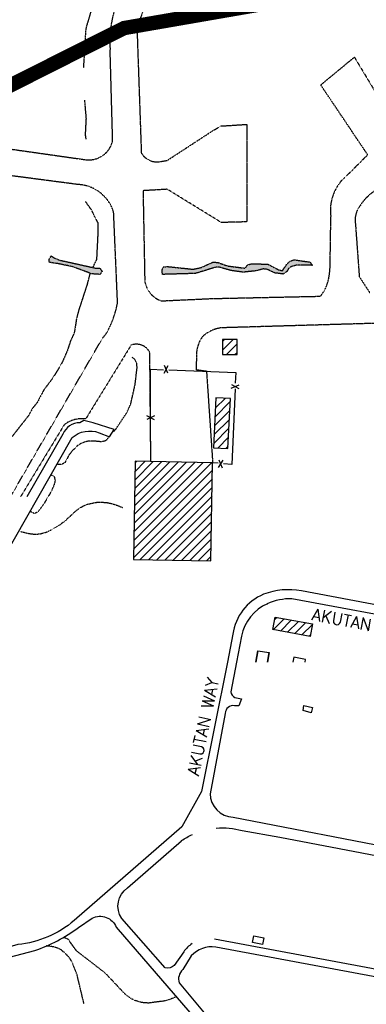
# Model space of a CAD drawing. Header units: feet. Extents: x 0 to 208040, y 0 to 211214.
# Tile 33 of 71: x 193909 to 194633, y 196786 to 198840. Entities that reach past the tile are written whole.
import ezdxf

# ---------------------------------------------------------------- set-up
doc = ezdxf.new("R2010")
doc.units = ezdxf.units.FT
doc.header["$LTSCALE"] = 0.5
doc.header["$MEASUREMENT"] = 0
doc.header["$XCLIPFRAME"] = 0
doc.linetypes.add('HIDDEN2', pattern=[0.1875, 0.125, -0.0625])
doc.linetypes.add('PHANTOM2', pattern=[1.25, 0.625, -0.125, 0.125, -0.125, 0.125, -0.125])
doc.layers.get('0').update_dxf_attribs({"linetype": 'CONTINUOUS'})
for name, color, linetype in [('ABBANDONTW', 5, 'HIDDEN2'), ('FENCE', 11, 'CONTINUOUS'), ('FOUNDATION', 11, 'CONTINUOUS'), ('Future Property Line', 251, 'PHANTOM2'), ('image', 7, 'CONTINUOUS'), ('MA-BLDG', 11, 'CONTINUOUS'), ('MA-BLDGHATCH', 11, 'CONTINUOUS'), ('R-DIRT', 11, 'HIDDEN2'), ('R-PAVED', 11, 'CONTINUOUS'), ('R-PAVED-T', 1, 'CONTINUOUS'), ('STREAM', 11, 'PHANTOM2'), ('TEXT', 1, 'CONTINUOUS'), ('Water', 5, 'CONTINUOUS')]:
    doc.layers.add(name, color=color, linetype=linetype)
doc.styles.add('CVFONT05', font='ROMANC')
picture_1 = doc.add_image_def('image1.jpg', size_in_pixel=(2000, 2400))

# ---------------------------------------------------------------- blocks, each defined once
blk = doc.blocks.new('FENCTICK', base_point=(196004.4, 202230.9))
for p, q in [((196000.4, 202222.9), (196008.4, 202238.9)), ((196008.4, 202222.9), (196000.4, 202238.9))]:
    blk.add_line(p, q)

msp = doc.modelspace()

# ---------------------------------------------------------------- hatches: boundary and pattern name
at = {"layer": 'MA-BLDGHATCH'}
h = msp.add_hatch(dxfattribs=at)
h.set_pattern_fill('ANSI31', color=256, scale=100, style=0)
h.paths.add_polyline_path([(194312.2, 197915.9), (194150.6, 197919), (194146.7, 197714.1), (194308.3, 197711.1)])
h.paths.add_polyline_path([(194349.2, 198049.7), (194319.1, 198051.2), (194314, 197947), (194344.1, 197945.5)])
h.paths.add_polyline_path([(194363.1, 198173.3), (194332.7, 198173.3), (194332.7, 198141.6), (194363.1, 198141.6)])
h = msp.add_hatch(dxfattribs=at)
h.set_pattern_fill('ANSI31', color=256, scale=100, style=0)
h.paths.add_polyline_path([(194520.6, 197579.5), (194442.3, 197593.5), (194437.7, 197567.7), (194516, 197553.7)])
h.paths.add_polyline_path([(194704.9, 197544.9), (194699.3, 197518.4), (194781.6, 197501.1), (194787.2, 197527.6)])
at = {"layer": 'Water'}
h = msp.add_hatch(dxfattribs=at)
h.set_pattern_fill('DOTS', color=256, scale=200, angle=20, style=0)
h.paths.add_polyline_path([(194520.2, 198327.7), (194503.2, 198328.1), (194486.7, 198327.8), (194478.2, 198325.8), (194470.9, 198321.7), (194466.8, 198314.5), (194459.6, 198309.5), (194441.7, 198311.9), (194426.3, 198319.1), (194418.2, 198320.3), (194401.8, 198316.2), (194375.9, 198313.4), (194350.2, 198316.9), (194326.3, 198323.8), (194318, 198323.6), (194276.4, 198310.8), (194207.7, 198308.8), (194206.4, 198316.9), (194209.3, 198324.8), (194219.5, 198325), (194271.4, 198319.6), (194287.7, 198323), (194312.9, 198334.4), (194323, 198333.7), (194343.1, 198326.5), (194379.9, 198321.7), (194384.8, 198328.3), (194393.4, 198331.2), (194427.6, 198330), (194449.9, 198318.3), (194457.9, 198316.6), (194467.9, 198331.4), (194474.6, 198336.9), (194482.5, 198339.3), (194515.2, 198334.5)])
h.paths.add_polyline_path([(194060.5, 198309.8), (194020.9, 198324.5), (194012.9, 198326.5), (194003.5, 198328.2), (193986.9, 198331.7), (193978.2, 198332.7), (193971.6, 198334), (193970.8, 198339.8), (193972.4, 198343.1), (193975.5, 198347.3), (193982.4, 198342.7), (193993.7, 198338.4), (194067.9, 198321.9), (194076.2, 198322), (194081.8, 198315.6), (194077.1, 198308.7), (194068.7, 198309.4)])
h.paths.add_polyline_path([(193816.6, 198394.6), (193811.6, 198402.2), (193804.8, 198407.1), (193788.3, 198412), (193774.1, 198420.5), (193758, 198425.7), (193757.5, 198434), (193765.8, 198436.6), (193773.8, 198434.3), (193797.5, 198420.6), (193828.2, 198405.8), (193849.6, 198397.8), (193864.3, 198389.8), (193872.5, 198386.9), (193880.9, 198388.2), (193884.2, 198380.4), (193882.1, 198372.4), (193876, 198366.5), (193867.4, 198366.4), (193819.7, 198391.1)])
h.paths.add_polyline_path([(193572.2, 198519.6), (193566, 198525.3), (193565, 198533.6), (193551.5, 198542.9), (193545.6, 198549.1), (193502, 198616.5), (193504.8, 198624.4), (193512.6, 198627.4), (193518.4, 198620.4), (193534.4, 198590.2), (193558.8, 198553.6), (193576.4, 198534.5), (193575.2, 198526.1), (193580.8, 198520), (193588.9, 198521.3), (193596.1, 198517.1), (193624.3, 198494.4), (193644.9, 198485.1), (193661.7, 198482.7), (193669.3, 198479), (193664.4, 198472.2), (193656.4, 198469.8), (193647.1, 198472.8), (193616.5, 198486.7), (193570.6, 198517.6)])
h.paths.add_polyline_path([(193441.2, 198693), (193432.7, 198693.2), (193426.6, 198699.4), (193418.9, 198704.1), (193409.4, 198707.9), (193364.8, 198721.6), (193339.8, 198726.4), (193323, 198728.6), (193315.1, 198731.4), (193311.8, 198739), (193297.8, 198763.1), (193284, 198779.3), (193276.9, 198786.1), (193251.2, 198804.5), (193235.8, 198811.2), (193239.5, 198816.1), (193241.2, 198817.7), (193238.7, 198820.5), (193235.1, 198822.1), (193221.4, 198821.3), (193213, 198819.6), (193203.4, 198817.7), (193189.3, 198818.5), (193185.6, 198818.5), (193185.6, 198821.3), (193188, 198827.3), (193193.2, 198830.6), (193229.1, 198834.2), (193240.3, 198834.2), (193248, 198829.8), (193254, 198824.6), (193257.3, 198817.7), (193260.7, 198812.7), (193266.8, 198806.5), (193289.9, 198789.3), (193296.4, 198783.6), (193307.8, 198768.6), (193312.5, 198761.4), (193316.8, 198753.5), (193327.9, 198740.4), (193335.9, 198737.8), (193366.5, 198733.8), (193384.9, 198729.2), (193392.6, 198726.1), (193438.5, 198702.4), (193445.1, 198697.5), (193442.5, 198695.3)])

# ---------------------------------------------------------------- linework, layer by layer
at = {"layer": 'ABBANDONTW'}
for points, elevation in [([(193688.2, 198599), (194046.3, 198548.2, 0.387563), (194103.5, 198587.2), (194098.2, 198777.5), (194098.2, 198777.7, -0.087618), (194106.6, 198858.1), (194264.9, 199323.7)], 41.1), ([(194317.5, 199295.4), (194154.2, 198822.7), (194163.3, 198561.9, 0.300954), (194201.9, 198544), (194217.3, 198546.6), (194312.4, 198608.5), (194329.2, 198618.4), (194383.5, 198621.8), (194383.7, 198418.4), (194330.2, 198417.1), (194217.5, 198486.4), (194166.9, 198483.4), (194170.5, 198294.5, 0.279697), (194205.3, 198253.6), (194309.8, 198258.4), (194537.1, 198263.3, 0.128781), (194554.2, 198299.3, 0.048609), (194557.4, 198331.9), (194558.9, 198429, -0.218051), (194580.4, 198503.5), (194636.2, 198558.4)], 16), ([(193890, 197844.4), (194082.3, 198175.7), (194090, 198185, 0.088685), (194113.7, 198250.1), (194105.5, 198439.1, 0.315501), (194031.2, 198496.3), (193641.6, 198547.4, -0.169747)], 41.1), ([(194666.7, 198491.1, 0.165424), (194619.5, 198451.4, 0.211513), (194610.2, 198413.2), (194618.2, 198304), (194639.9, 198270.7)], 16), ([(195945.5, 198191.7, 0.415556), (195889.5, 198241.9), (195199, 198222.6), (194330.8, 198197.4, 0.15766), (194291.4, 198179.4, 0.172593), (194278.5, 198139.4), (194277.6, 198110.1)], 3.2), ([(194181.4, 198109.2), (194181.1, 198145.6, 0.389861), (194141.9, 198161.1), (194047.3, 198007.4, 0.194427), (194002.4, 197995.2), (193911.1, 197844.7)], 41.1)]:
    msp.add_lwpolyline(points, format="xyb", dxfattribs=dict(at, elevation=elevation))
for points, elevation in [([(194635.7, 198558.4), (194537.8, 198704.1), (194607.9, 198762), (194649.9, 198692.3)], 16), ([(194183.2, 197918.3), (194181.4, 198109.2)], 41.1), ([(194277.6, 198110.1), (194299.3, 198107.3), (194312.1, 197917.2)], 3.2)]:
    msp.add_lwpolyline(points, dxfattribs=dict(at, elevation=elevation))
at = {"layer": 'FENCE', "elevation": 46.3}
for points in [[(194182.7, 198016.2), (194182.2, 198111.1), (194209.6, 198110)], [(194220.4, 198109.6), (194360.4, 198104), (194359.4, 198082.1)], [(194359, 198070.4), (194352.3, 197912.3), (194334.9, 197913.8)], [(194183.2, 197918.3), (194182.8, 198004.5)], [(194324, 197914.8), (194312.2, 197915.9)]]:
    msp.add_lwpolyline(points, dxfattribs=at)
at = {"layer": 'FOUNDATION', "elevation": 8.9}
for points in [[(194516, 197553.7), (194437.7, 197567.7), (194442.3, 197593.5), (194520.6, 197579.5)], [(194406.6, 197523.7), (194402.6, 197500)], [(194426.5, 197500), (194429.8, 197519.9)]]:
    msp.add_lwpolyline(points, close=True, dxfattribs=at)
at = {"layer": 'FOUNDATION'}
for points, elevation in [([(194406.6, 197523.7), (194429.8, 197519.9)], 8.9), ([(194505, 197500), (194505.9, 197505.2), (194481.3, 197510.1), (194479.3, 197500)], 9.7)]:
    msp.add_lwpolyline(points, dxfattribs=dict(at, elevation=elevation))
at = {"layer": 'Future Property Line', "const_width": 30}
msp.add_lwpolyline([(195500.7, 196604.8), (195398.2, 196887.5, 0.217231), (195229.7, 197070.7), (195019.4, 197159.5, -0.289183), (194927.9, 197290.9), (194918, 197510.8, -0.192983), (194942.5, 197581.1), (195031, 197682.6, 0.203409), (195169.2, 198372), (195148.5, 198472.2), (195176.2, 198774.3), (195319.8, 199029.5), (194127.4, 198822.7), (192784.4, 198145.5)], format="xyb", dxfattribs=at)
at = {"layer": 'MA-BLDG'}
for p, q in [((194332.7, 198173.3), (194332.7, 198141.6)), ((194363.1, 198173.3), (194332.7, 198173.3)), ((194363.1, 198141.6), (194363.1, 198173.3)), ((194332.7, 198141.6), (194363.1, 198141.6))]:
    msp.add_line(p, q, dxfattribs=at)
for points, elevation in [([(194319.1, 198051.2), (194314, 197947), (194344.1, 197945.5), (194349.2, 198049.7)], 22), ([(194150.6, 197919), (194146.7, 197714.1), (194308.3, 197711.1), (194312.2, 197915.9)], 40), ([(194517.8, 197394.2), (194501.2, 197399.2), (194502.7, 197409.4), (194520.3, 197405.2)], 13.3)]:
    msp.add_lwpolyline(points, close=True, dxfattribs=dict(at, elevation=elevation))
msp.add_lwpolyline([(194416.1, 196911), (194395.2, 196915.3), (194397.9, 196929), (194418.9, 196924.7)], close=True, dxfattribs=at)
at = {"layer": 'R-DIRT'}
for points, elevation in [([(194105.6, 197981), (194105.6, 197981), (194111, 197987.3), (194133.2, 198020.5), (194141.4, 198038.8), (194150.4, 198079.2), (194154.5, 198114.5), (194153.8, 198123.1), (194150.3, 198130.7), (194144.4, 198136.6)], 9.7), ([(194097.3, 197971.1), (194094, 197967.9), (194090.8, 197963.8), (194088.2, 197961.3), (194079.7, 197959.5), (194062.6, 197961.2), (194054.4, 197961.1), (194045.9, 197959.3), (194037.6, 197956.1), (194030.5, 197951.7), (194016.8, 197937.9), (194011.9, 197931.3), (194003.8, 197916), (193996.5, 197912.2), (193988.3, 197912.3)], 9.7), ([(193974.6, 197891.1), (193974.6, 197891.1), (193981.7, 197886.7), (193983.5, 197878.5), (193980.9, 197869.5), (193975.9, 197857.1), (193959.1, 197828.8), (193947.8, 197813.6), (193940.5, 197809.8), (193932.9, 197813.4)], 11.1), ([(193911.4, 197772.4), (193911.4, 197772.4), (193929.9, 197768.1), (193938.3, 197767.1), (193951, 197767.3), (193965.7, 197771.4), (193976.8, 197776.5), (193989.7, 197784), (194004.7, 197795), (194025.7, 197814.5), (194032.3, 197819.8), (194040.3, 197824.7), (194049.6, 197829.1), (194069.9, 197833.4), (194079, 197833.7), (194092.4, 197832.7), (194106.3, 197829.5), (194123.7, 197822.8)], 11.6), ([(194238.3, 196802.7), (194238.3, 196802.7), (194222.4, 196796), (194214.1, 196793.3), (194178.4, 196788.7), (194169.1, 196789.2), (194161, 196790.6), (194150.9, 196793.7), (194142.1, 196797.8), (194134.2, 196803.4), (194126, 196810.9), (194088.3, 196851), (194032.2, 196894.2), (194026, 196900.2), (194016.1, 196914), (194011.7, 196921.1), (194004.1, 196924.4), (194002.5, 196924.9)], 10), ([(194043.8, 196786.8), (194028.9, 196849), (194019.5, 196872.3), (194015.5, 196880), (194010.4, 196886.6), (193996.8, 196899.4), (193989.2, 196903), (193981, 196905.6), (193972.9, 196907.1), (193964.8, 196907.8)], 10)]:
    msp.add_lwpolyline(points, dxfattribs=dict(at, elevation=elevation))
at = {"layer": 'R-PAVED'}
for points, elevation in [([(193828.5, 197622, -0.057531), (193852, 197676.4), (194019.1, 197968.3, -0.274328), (194075.3, 197978.6), (194096.6, 197969.8), (194106.6, 197985.4), (194062.6, 197999.3), (194043, 198004), (194034.8, 197999.5, 0.28674), (193999.4, 197975.8), (193924.7, 197845.1)], 17.1), ([(194854.4, 197500, 0.161022), (194822.9, 197565.6), (194813.9, 197578.3), (194783.6, 197592.3, 0.030586), (194770.2, 197596.9), (194497.5, 197648.6, 0.138903), (194418.3, 197641.5, 0.266232), (194354.6, 197558.1), (194342.9, 197500)], 17.1), ([(194833.9, 197500, 0.310955), (194755.2, 197580.4), (194477.7, 197632.1, 0.109622), (194426.2, 197621.9), (194426.5, 197621.8, 0.24063), (194372.2, 197553.9), (194361.8, 197500, 0.236068)], 8.1), ([(194342.9, 197500), (194288.8, 197230.3), (194248.2, 197156.6), (194023.1, 196961, -0.155612), (193905.5, 196911), (193838.7, 196891.5, 0.105712), (193784.1, 196869.2), (193754, 196876.8), (193756.7, 196903.1), (193813, 197146), (193832.3, 197256.7), (193832.6, 197256.9), (193832.6, 197257.2, 0.086267), (193826.3, 197443.5), (193820.9, 197500)], 17.1), ([(194361.8, 197500), (194349.8, 197438, 0.236068), (194358.6, 197426.2), (194372.6, 197423.2), (194366.8, 197408.8), (194357.8, 197409, 0.460072), (194338.6, 197393.1), (194307, 197225.5, 0.405147), (194354.7, 197176.8), (194714.4, 197106.9, 0.33395), (194767.2, 197133.2), (194771.9, 197154.7), (194774.6, 197176.4)], 8.1), ([(194319.7, 197153.5, -0.089334), (194373.7, 197148.8), (194452.7, 197135), (194980.1, 197034), (195011.8, 197025.1, -0.316077), (195168.1, 196799.5, -0.306884)], 9.7), ([(194269.4, 196912.7, 0.087581), (194251.7, 196895.7), (194231.7, 196867.2, -0.286623), (194213.2, 196862.2), (194122.3, 196965, -0.406424), (194134.6, 197029.2), (194247.3, 197127.3), (194247.3, 197127.6, -0.042438), (194269.9, 197140.3)], 9.7), ([(193775.3, 196693.2), (193787.5, 196755), (193801.7, 196804.5), (193787.1, 196825.7), (193787.4, 196825.9, -0.234565), (193802.5, 196856.6, -0.09026), (193861.3, 196877.6), (193940.9, 196898.2, 0.07678), (194031.9, 196946.2), (194060.8, 196965.7, -0.44289), (194111.1, 196947), (194357.4, 196661.8, -0.14967)], 70.6), ([(195012.4, 196791.8), (194315.8, 196922, 0.218317)], 9.7)]:
    msp.add_lwpolyline(points, format="xyb", dxfattribs=dict(at, elevation=elevation))
at = {"layer": 'R-PAVED', "elevation": 9.5}
msp.add_lwpolyline([(195087.6, 196761.9), (194318.6, 196905.6, 0.251782), (194267.5, 196887), (194249.9, 196858.5, 0.298848), (194242.3, 196830.8), (194322, 196734.8, 0.077793), (194424.1, 196659.8), (194466.1, 196644.8, 0.062479), (194517.5, 196632.8), (194886, 196567.6), (194886.3, 196567.3, 0.3713), (195156, 196732.6, 0.390665), (195138.9, 196753.8), (195106.8, 196759.4)], format="xyb", close=True, dxfattribs=at)
at = {"layer": 'STREAM'}
for points, elevation in [([(194043.1, 198739.5), (194043.1, 198739.5), (194047.7, 198817.6), (194049.5, 198826.5), (194076, 198915.8), (194084, 198956.4), (194088.9, 198973.1)], 8.9), ([(194048.3, 198591), (194046.8, 198599.7), (194048.6, 198634.2), (194045.3, 198672.5)], 7.5), ([(194062.3, 198323.4), (194070.5, 198339.8), (194072.9, 198388), (194072.9, 198416.5), (194067.2, 198427.2), (194059, 198443.9), (194046.6, 198461.2)], 4.5), ([(194056.2, 198310.8), (194049.9, 198287.1), (194032.1, 198232.4), (194028, 198216.8), (194024.6, 198193.8), (194022.8, 198185.5), (194015.2, 198169.3), (194009.7, 198151.9), (193999.1, 198127.2), (193989.8, 198110.9), (193977.4, 198091.1), (193959.8, 198067.8), (193950.6, 198050.3), (193946.4, 198042.1), (193935.7, 198028.7), (193928.3, 198014.7), (193883.4, 197957.7)], 5.4)]:
    msp.add_lwpolyline(points, dxfattribs=dict(at, elevation=elevation))
for points, elevation in [([(194060.5, 198309.8), (194060.5, 198309.8), (194020.9, 198324.5), (194012.9, 198326.5), (194003.5, 198328.2), (193986.9, 198331.7), (193978.2, 198332.7), (193971.6, 198334), (193970.8, 198339.8), (193972.4, 198343.1), (193975.5, 198347.3), (193982.4, 198342.7), (193993.7, 198338.4), (194067.9, 198321.9), (194076.2, 198322), (194081.8, 198315.6), (194077.1, 198308.7), (194068.7, 198309.4)], 4.8), ([(194520.2, 198327.7), (194503.2, 198328.1), (194486.7, 198327.8), (194478.2, 198325.8), (194470.9, 198321.7), (194466.8, 198314.5), (194459.6, 198309.5), (194441.7, 198311.9), (194426.3, 198319.1), (194418.2, 198320.3), (194401.8, 198316.2), (194375.9, 198313.4), (194350.2, 198316.9), (194326.3, 198323.8), (194318, 198323.6), (194276.4, 198310.8), (194207.7, 198308.8), (194206.4, 198316.9), (194209.3, 198324.8), (194219.5, 198325), (194271.4, 198319.6), (194287.7, 198323), (194312.9, 198334.4), (194323, 198333.7), (194343.1, 198326.5), (194379.9, 198321.7), (194384.8, 198328.3), (194393.4, 198331.2), (194427.6, 198330), (194449.9, 198318.3), (194457.9, 198316.6), (194467.9, 198331.4), (194474.6, 198336.9), (194482.5, 198339.3), (194515.2, 198334.5)], 3.5)]:
    msp.add_lwpolyline(points, close=True, dxfattribs=dict(at, elevation=elevation))

# ---------------------------------------------------------------- block references
at = {"layer": 'FENCE'}
for p, rotation in [((194215.3, 198110.8), 357.7435517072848), ((194359.2, 198075.1), 267.6002032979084), ((194182.8, 198009.8), 88.87116650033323), ((194328.6, 197913.4), 174.882439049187)]:
    msp.add_blockref('FENCTICK', p, dxfattribs=dict(at, rotation=rotation))

# ---------------------------------------------------------------- texts
at = {"layer": 'R-PAVED-T', "style": 'CVFONT05'}
msp.add_text('AKUTAN WAY', height=25, rotation=78.2081, dxfattribs=at).set_placement((194283.3, 197262))
at = {"layer": 'TEXT', "style": 'CVFONT05'}
msp.add_text('AKUTAN WAY', height=25, rotation=349.2186, dxfattribs=at).set_placement((194517.5, 197588))

# ---------------------------------------------------------------- pictures from other files: only their frames are drawn
at = {"layer": 'image'}
image = msp.add_image(picture_1, insert=(189577.4, 187001.2), size_in_units=(14997.8, 17997.4), rotation=0.6, dxfattribs=at)
image.set_boundary_path([(132.996, 330.714), (430.192, 24.765), (1020.87, 15.748), (1441.694, 2.418), (1679.783, 17.58), (1693.604, 9.457), (1619.806, 230.729), (1548.014, 470.558), (1535.763, 774.424), (1569.421, 992.353), (1639.473, 1205.262), (1591.986, 1384.6), (1519.706, 1505.468), (1523.142, 1667.603), (1504.677, 1730.756), (1672.9, 1884.48), (1821.97, 1931.65), (1498.085, 2118.297), (960.466, 2148.074), (673.895, 2165.344), (458.475, 2163.088), (240.59, 2160.806), (87.062, 2055.378), (143.158, 1779.843), (140.638, 1536.635), (138.25, 1280.692), (130.08, 1093.17), (219.456, 785.044), (141.38, 497.97), (132.996, 330.714)])
image.dxf.flags = 15

doc.saveas('drawing.dxf')
